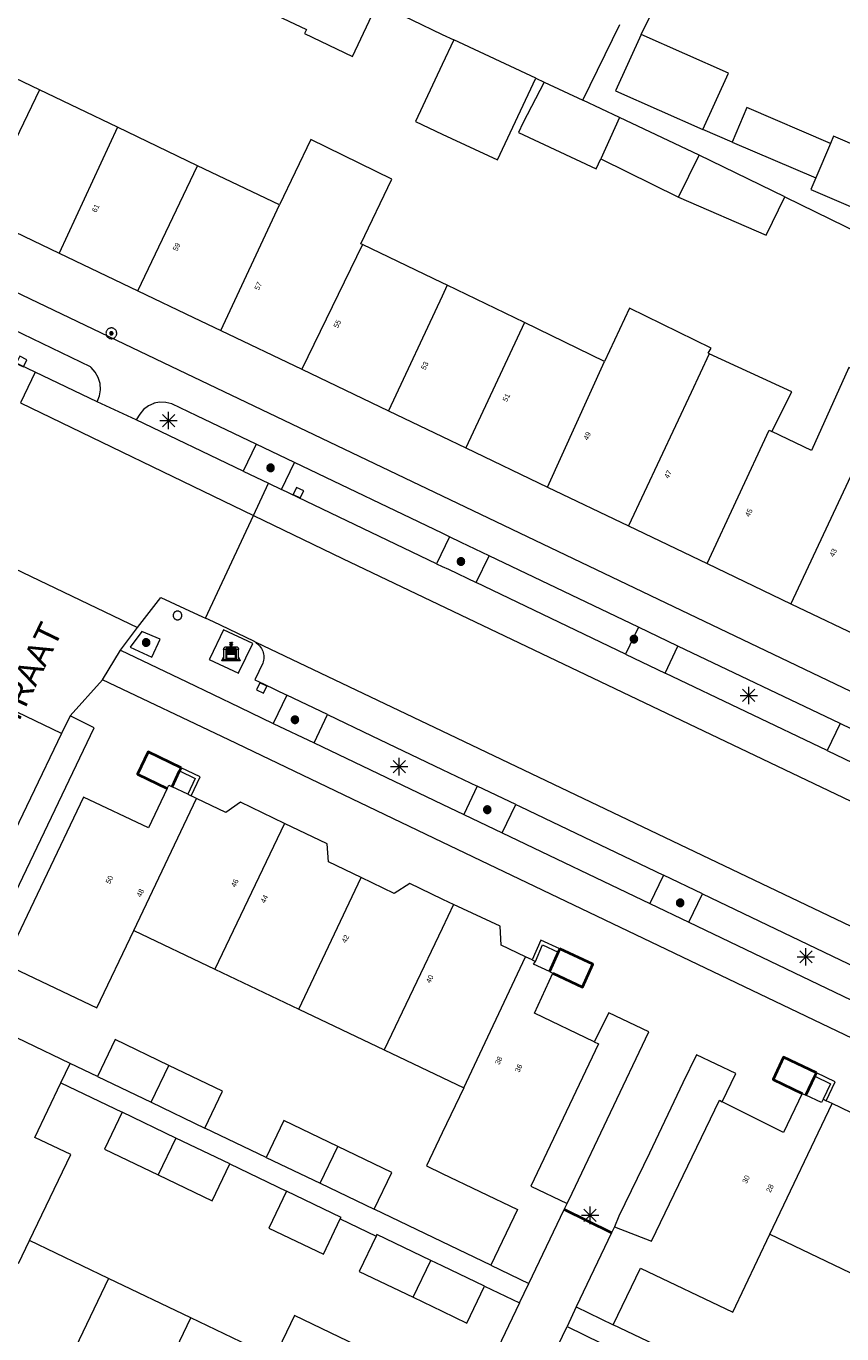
# Model space of a CAD drawing. Header units: metres. Extents: x 135779 to 137489, y 452643 to 455118.
# Tile 253 of 256: x 136476 to 136523, y 453924 to 453999. Entities that reach past the tile are written whole.
import ezdxf
from ezdxf.enums import TextEntityAlignment as Align

# ---------------------------------------------------------------- set-up
doc = ezdxf.new("R2010")
doc.units = ezdxf.units.M
doc.linetypes.add('DGN_Style_4', pattern=[89.853097, 44.898487, -22.449243, 0.056123, -22.449243])
for name, color, linetype, lineweight in [('KTop_BAK_Afval apart plaats', 96, 'Continuous', 13), ('KTop_GBI_Toegangstrap', 40, 'Continuous', 40), ('KTop_NAR_Huisnummer (t)', 7, 'Continuous', 13), ('KTop_NAR_Huisnummer tijdelijk (t)', 7, 'Continuous', 13), ('KTop_ORL_Weg_Straatnaam (t)', 7, 'Continuous', 13), ('KTop_PAL_Afsluitpaal', 222, 'Continuous', 13), ('KTop_PAL_Lichtmast', 40, 'Continuous', 13), ('KTop_PND_Grondvlaksituatie van BAG-pand [tachy]', 1, 'Continuous', 13), ('KTop_PND_Pandscheiding', 40, 'Continuous', 13), ('KTop_PUT_Inspectie- of rioolput', 15, 'Continuous', 13), ('KTop_PUT_Kolk', 15, 'Continuous', 13), ('KTop_SHD_Hek (l)', 15, 'DGN_Style_4', 40), ('KTop_SHD_Muur', 15, 'Continuous', 13), ('KTop_VGO_Boom', 92, 'Continuous', 13), ('KTop_WGD_Fietspad', 40, 'Continuous', 13), ('KTop_WGD_Parkeervlak', 251, 'Continuous', 13), ('KTop_WGD_Rijbaan_Lokale weg', 251, 'Continuous', 13), ('KTop_WGD_Rijbaan_Lokale weg_verkeersdrempel', 40, 'Continuous', 13), ('KTop_WGD_Voetpad', 251, 'Continuous', 13), ('KTop_WGD_Voetpad_achterpad', 251, 'Continuous', 13)]:
    doc.layers.add(name, color=color, linetype=linetype, lineweight=lineweight)
doc.styles.add('Style-ROVU', font='ROVU.shx')
doc.styles.add('Style-ROVUCURSIEF', font='ROVUCURSIEF.shx')

# ---------------------------------------------------------------- blocks, each defined once
blk = doc.blocks.new('BAK_Afval_apart_plaats')
at = {"layer": 'KTop_BAK_Afval apart plaats'}
for p, q in [((-0.43, 0.141), (-0.425, 0.168)), ((-0.43, 0.118), (-0.43, 0.141)), ((-0.29, 0.118), (-0.43, 0.118)), ((-0.43, 0.118), (-0.43, -0.457)), ((-0.29, 0.118), (-0.43, 0.118)), ((-0.425, 0.168), (-0.416, 0.193)), ((-0.416, 0.193), (-0.403, 0.215)), ((-0.403, 0.215), (-0.384, 0.24)), ((-0.384, 0.24), (-0.364, 0.258)), ((-0.364, 0.258), (-0.342, 0.272)), ((-0.342, 0.272), (0, 0.272)), ((-0.282, 0.167), (-0.29, 0.146)), ((-0.282, 0.167), (-0.29, 0.146)), ((-0.29, 0.146), (-0.29, 0.118)), ((-0.29, 0.146), (-0.29, 0.118)), ((-0.29, -0.429), (-0.29, 0.118)), ((-0.29, 0.118), (-0.29, -0.429)), ((-0.273, 0.186), (-0.282, 0.167)), ((-0.273, 0.186), (-0.282, 0.167)), ((-0.248, 0.217), (-0.273, 0.186)), ((-0.248, 0.217), (-0.273, 0.186)), ((0.248, 0.217), (-0.248, 0.217)), ((0.248, 0.217), (-0.248, 0.217)), ((-0.242, 0.081), (-0.242, 0.153)), ((-0.242, 0.153), (0.242, 0.153)), ((0.242, 0.081), (-0.242, 0.081)), ((-0.242, 0.034), (-0.242, 0.081)), ((-0.242, 0.081), (0.242, 0.081)), ((-0.242, -0.059), (-0.242, 0.034)), ((-0.242, 0.034), (0.242, 0.034)), ((0.242, 0.034), (-0.242, 0.034)), ((-0.073, 0.513), (-0.072, 0.515)), ((-0.073, 0.513), (-0.073, 0.49)), ((-0.072, 0.511), (-0.073, 0.513)), ((-0.072, 0.511), (-0.073, 0.513)), ((-0.073, 0.49), (-0.072, 0.488)), ((-0.073, 0.399), (-0.073, 0.376)), ((-0.072, 0.397), (-0.073, 0.399)), ((-0.073, 0.376), (-0.072, 0.374)), ((-0.072, 0.515), (-0.071, 0.516)), ((-0.07, 0.51), (-0.072, 0.511)), ((-0.07, 0.51), (-0.072, 0.511)), ((-0.072, 0.488), (-0.07, 0.486)), ((-0.07, 0.396), (-0.072, 0.397)), ((-0.072, 0.374), (-0.07, 0.373)), ((-0.071, 0.516), (-0.07, 0.517)), ((-0.07, 0.517), (-0.067, 0.519)), ((-0.069, 0.509), (-0.07, 0.51)), ((-0.069, 0.509), (-0.07, 0.51)), ((-0.07, 0.486), (-0.069, 0.485)), ((-0.069, 0.395), (-0.07, 0.396)), ((-0.07, 0.373), (-0.069, 0.371)), ((-0.066, 0.507), (-0.069, 0.509)), ((-0.066, 0.507), (-0.069, 0.509)), ((-0.069, 0.485), (-0.066, 0.484)), ((-0.066, 0.394), (-0.069, 0.395)), ((-0.069, 0.371), (-0.066, 0.37)), ((-0.067, 0.519), (-0.065, 0.52)), ((-0.063, 0.506), (-0.066, 0.507)), ((-0.063, 0.506), (-0.066, 0.507)), ((-0.066, 0.484), (-0.063, 0.483)), ((-0.063, 0.392), (-0.066, 0.394)), ((-0.066, 0.37), (-0.063, 0.369)), ((-0.065, 0.52), (-0.061, 0.521)), ((-0.059, 0.505), (-0.063, 0.506)), ((-0.059, 0.505), (-0.063, 0.506)), ((-0.063, 0.483), (-0.059, 0.482)), ((-0.059, 0.391), (-0.063, 0.392)), ((-0.063, 0.369), (-0.059, 0.368)), ((-0.061, 0.521), (-0.055, 0.523)), ((-0.054, 0.504), (-0.059, 0.505)), ((-0.054, 0.504), (-0.059, 0.505)), ((-0.059, 0.482), (-0.054, 0.481)), ((-0.054, 0.39), (-0.059, 0.391)), ((-0.059, 0.368), (-0.054, 0.367)), ((-0.055, 0.523), (-0.049, 0.524)), ((-0.048, 0.503), (-0.054, 0.504)), ((-0.048, 0.503), (-0.054, 0.504)), ((-0.054, 0.481), (-0.048, 0.48)), ((-0.048, 0.389), (-0.054, 0.39)), ((-0.054, 0.367), (-0.048, 0.366)), ((-0.049, 0.524), (-0.043, 0.525)), ((-0.043, 0.502), (-0.048, 0.503)), ((-0.043, 0.502), (-0.048, 0.503)), ((-0.048, 0.48), (-0.043, 0.479)), ((-0.043, 0.388), (-0.048, 0.389)), ((-0.048, 0.366), (-0.043, 0.365)), ((-0.043, 0.525), (-0.035, 0.526)), ((-0.036, 0.501), (-0.043, 0.502)), ((-0.036, 0.501), (-0.043, 0.502)), ((-0.043, 0.479), (-0.036, 0.478)), ((-0.036, 0.388), (-0.043, 0.388)), ((-0.043, 0.365), (-0.036, 0.364)), ((-0.03, 0.501), (-0.036, 0.501)), ((-0.03, 0.501), (-0.036, 0.501)), ((-0.036, 0.478), (-0.03, 0.478)), ((-0.03, 0.387), (-0.036, 0.388)), ((-0.036, 0.364), (-0.03, 0.364)), ((-0.035, 0.526), (-0.029, 0.527)), ((-0.021, 0.5), (-0.03, 0.501)), ((-0.021, 0.5), (-0.03, 0.501)), ((-0.03, 0.478), (-0.028, 0.478)), ((-0.021, 0.387), (-0.03, 0.387)), ((-0.03, 0.364), (-0.028, 0.364)), ((-0.029, 0.527), (-0.023, 0.527)), ((-0.028, 0.478), (-0.021, 0.477)), ((-0.028, 0.468), (-0.028, 0.478)), ((-0.028, 0.478), (-0.021, 0.477)), ((-0.028, 0.4), (-0.028, 0.468)), ((-0.028, 0.468), (-0.021, 0.468)), ((-0.021, 0.468), (-0.028, 0.468)), ((-0.021, 0.4), (-0.028, 0.4)), ((-0.028, 0.364), (-0.021, 0.363)), ((-0.028, 0.355), (-0.028, 0.364)), ((-0.028, 0.364), (-0.021, 0.363)), ((-0.028, 0.272), (-0.028, 0.355)), ((-0.028, 0.355), (-0.021, 0.354)), ((-0.021, 0.354), (-0.028, 0.355)), ((0.028, 0.272), (-0.028, 0.272)), ((-0.023, 0.527), (-0.013, 0.528)), ((-0.014, 0.5), (-0.021, 0.5)), ((-0.014, 0.5), (-0.021, 0.5)), ((-0.021, 0.477), (-0.014, 0.477)), ((-0.021, 0.477), (-0.014, 0.477)), ((-0.021, 0.468), (-0.014, 0.468)), ((-0.014, 0.468), (-0.021, 0.468)), ((-0.014, 0.399), (-0.021, 0.4)), ((-0.014, 0.386), (-0.021, 0.387)), ((-0.021, 0.363), (-0.014, 0.363)), ((-0.021, 0.363), (-0.014, 0.363)), ((-0.021, 0.354), (-0.014, 0.354)), ((-0.014, 0.354), (-0.021, 0.354)), ((0, 0.5), (-0.014, 0.5)), ((0, 0.5), (-0.014, 0.5)), ((-0.014, 0.477), (0, 0.477)), ((-0.014, 0.477), (0, 0.477)), ((-0.014, 0.468), (0, 0.468)), ((0, 0.468), (-0.014, 0.468)), ((0, 0.399), (-0.014, 0.399)), ((0, 0.386), (-0.014, 0.386)), ((-0.014, 0.363), (0, 0.363)), ((-0.014, 0.363), (0, 0.363)), ((-0.014, 0.354), (0, 0.354)), ((0, 0.354), (-0.014, 0.354)), ((-0.013, 0.528), (-0.005, 0.528)), ((-0.005, 0.528), (0, 0.528)), ((0, 0.528), (0.005, 0.528)), ((0, 0.5), (0, 0.477)), ((0, 0.477), (0, 0.5)), ((0, 0.477), (0, 0.5)), ((0, 0.5), (0.014, 0.5)), ((0.014, 0.5), (0, 0.5)), ((0.014, 0.477), (0, 0.477)), ((0, 0.477), (0.014, 0.477)), ((0.014, 0.468), (0, 0.468)), ((0, 0.468), (0, 0.399)), ((0, 0.468), (0, 0.399)), ((0.014, 0.468), (0, 0.468)), ((0, 0.399), (0.014, 0.399)), ((0, 0.363), (0, 0.386)), ((0, 0.363), (0, 0.386)), ((0, 0.386), (0.014, 0.386)), ((0.014, 0.363), (0, 0.363)), ((0, 0.363), (0.014, 0.363)), ((0, 0.354), (0.014, 0.354)), ((0, 0.272), (0, 0.354)), ((0, 0.354), (0, 0.272)), ((0.014, 0.354), (0, 0.354)), ((0, 0.272), (0.342, 0.272)), ((0.028, 0.272), (0, 0.272)), ((0, 0.272), (0.028, 0.272)), ((0.005, 0.528), (0.013, 0.528)), ((0.013, 0.528), (0.023, 0.527)), ((0.014, 0.5), (0.021, 0.5)), ((0.021, 0.5), (0.014, 0.5)), ((0.021, 0.477), (0.014, 0.477)), ((0.014, 0.477), (0.021, 0.477)), ((0.021, 0.468), (0.014, 0.468)), ((0.021, 0.468), (0.014, 0.468)), ((0.014, 0.399), (0.021, 0.4)), ((0.014, 0.386), (0.021, 0.387)), ((0.021, 0.363), (0.014, 0.363)), ((0.014, 0.363), (0.021, 0.363)), ((0.014, 0.354), (0.021, 0.354)), ((0.021, 0.354), (0.014, 0.354)), ((0.021, 0.5), (0.03, 0.501)), ((0.03, 0.501), (0.021, 0.5)), ((0.028, 0.478), (0.021, 0.477)), ((0.021, 0.477), (0.028, 0.478)), ((0.021, 0.468), (0.028, 0.468)), ((0.028, 0.468), (0.021, 0.468)), ((0.028, 0.468), (0.021, 0.468)), ((0.021, 0.4), (0.028, 0.4)), ((0.021, 0.387), (0.03, 0.387)), ((0.028, 0.364), (0.021, 0.363)), ((0.021, 0.363), (0.028, 0.364)), ((0.021, 0.354), (0.028, 0.355)), ((0.028, 0.355), (0.021, 0.354)), ((0.023, 0.527), (0.029, 0.527)), ((0.03, 0.478), (0.028, 0.478)), ((0.028, 0.478), (0.028, 0.468)), ((0.028, 0.4), (0.028, 0.468)), ((0.03, 0.364), (0.028, 0.364)), ((0.028, 0.364), (0.028, 0.355)), ((0.028, 0.355), (0.028, 0.272)), ((0.029, 0.527), (0.035, 0.526)), ((0.03, 0.501), (0.036, 0.501)), ((0.036, 0.501), (0.03, 0.501)), ((0.036, 0.478), (0.03, 0.478)), ((0.03, 0.387), (0.036, 0.388)), ((0.036, 0.364), (0.03, 0.364)), ((0.035, 0.526), (0.043, 0.525)), ((0.036, 0.501), (0.043, 0.502)), ((0.043, 0.502), (0.036, 0.501)), ((0.043, 0.479), (0.036, 0.478)), ((0.036, 0.388), (0.043, 0.388)), ((0.043, 0.365), (0.036, 0.364)), ((0.043, 0.525), (0.049, 0.524)), ((0.043, 0.502), (0.048, 0.503)), ((0.048, 0.503), (0.043, 0.502)), ((0.048, 0.48), (0.043, 0.479)), ((0.043, 0.388), (0.048, 0.389)), ((0.048, 0.366), (0.043, 0.365)), ((0.048, 0.503), (0.054, 0.504)), ((0.054, 0.504), (0.048, 0.503)), ((0.054, 0.481), (0.048, 0.48)), ((0.048, 0.389), (0.054, 0.39)), ((0.054, 0.367), (0.048, 0.366)), ((0.049, 0.524), (0.055, 0.523)), ((0.054, 0.504), (0.059, 0.505)), ((0.059, 0.505), (0.054, 0.504)), ((0.059, 0.482), (0.054, 0.481)), ((0.054, 0.39), (0.059, 0.391)), ((0.059, 0.368), (0.054, 0.367)), ((0.055, 0.523), (0.061, 0.521)), ((0.059, 0.505), (0.063, 0.506)), ((0.063, 0.506), (0.059, 0.505)), ((0.063, 0.483), (0.059, 0.482)), ((0.059, 0.391), (0.063, 0.392)), ((0.063, 0.369), (0.059, 0.368)), ((0.061, 0.521), (0.065, 0.52)), ((0.063, 0.506), (0.066, 0.507)), ((0.066, 0.507), (0.063, 0.506)), ((0.066, 0.484), (0.063, 0.483)), ((0.063, 0.392), (0.066, 0.394)), ((0.066, 0.37), (0.063, 0.369)), ((0.065, 0.52), (0.067, 0.519)), ((0.066, 0.507), (0.069, 0.509)), ((0.069, 0.509), (0.066, 0.507)), ((0.069, 0.485), (0.066, 0.484)), ((0.066, 0.394), (0.069, 0.395)), ((0.069, 0.371), (0.066, 0.37)), ((0.067, 0.519), (0.07, 0.517)), ((0.069, 0.509), (0.07, 0.51)), ((0.07, 0.51), (0.069, 0.509)), ((0.07, 0.486), (0.069, 0.485)), ((0.069, 0.395), (0.07, 0.396)), ((0.07, 0.373), (0.069, 0.371)), ((0.07, 0.517), (0.071, 0.516)), ((0.07, 0.51), (0.072, 0.511)), ((0.072, 0.511), (0.07, 0.51)), ((0.072, 0.488), (0.07, 0.486)), ((0.07, 0.396), (0.072, 0.397)), ((0.072, 0.374), (0.07, 0.373)), ((0.071, 0.516), (0.072, 0.515)), ((0.072, 0.515), (0.073, 0.513)), ((0.072, 0.511), (0.073, 0.513)), ((0.073, 0.513), (0.072, 0.511)), ((0.073, 0.49), (0.072, 0.488)), ((0.072, 0.397), (0.073, 0.399)), ((0.073, 0.376), (0.072, 0.374)), ((0.073, 0.513), (0.073, 0.49)), ((0.073, 0.399), (0.073, 0.376)), ((0.242, 0.153), (0.242, 0.081)), ((0.242, 0.081), (0.242, 0.034)), ((0.242, 0.034), (0.242, -0.059)), ((0.273, 0.186), (0.248, 0.217)), ((0.273, 0.186), (0.248, 0.217)), ((0.282, 0.167), (0.273, 0.186)), ((0.282, 0.167), (0.273, 0.186)), ((0.29, 0.146), (0.282, 0.167)), ((0.29, 0.146), (0.282, 0.167)), ((0.29, 0.118), (0.29, 0.146)), ((0.29, 0.118), (0.29, 0.146)), ((0.43, 0.118), (0.29, 0.118)), ((0.29, 0.118), (0.29, -0.429)), ((0.43, 0.118), (0.29, 0.118)), ((0.29, -0.429), (0.29, 0.118)), ((0.342, 0.272), (0.364, 0.258)), ((0.364, 0.258), (0.384, 0.24)), ((0.384, 0.24), (0.403, 0.215)), ((0.403, 0.215), (0.416, 0.193)), ((0.416, 0.193), (0.425, 0.168)), ((0.425, 0.168), (0.43, 0.141)), ((0.43, 0.141), (0.43, 0.118)), ((0.43, -0.457), (0.43, 0.118)), ((-0.528, -0.528), (-0.43, -0.332)), ((0.528, -0.528), (-0.528, -0.528)), ((-0.43, -0.332), (-0.43, -0.457)), ((-0.43, -0.457), (0.43, -0.457)), ((-0.43, -0.457), (0.43, -0.457)), ((0.29, -0.429), (-0.29, -0.429)), ((-0.29, -0.429), (0.29, -0.429)), ((0.242, -0.059), (-0.242, -0.059)), ((-0.242, -0.059), (-0.242, -0.092)), ((0.242, -0.059), (-0.242, -0.059)), ((-0.242, -0.092), (0.242, -0.092)), ((-0.242, -0.11), (-0.242, -0.092)), ((-0.242, -0.092), (0.242, -0.092)), ((0.242, -0.11), (-0.242, -0.11)), ((0.242, -0.11), (-0.242, -0.11)), ((-0.242, -0.147), (0.242, -0.147)), ((-0.242, -0.41), (-0.242, -0.147)), ((0.242, -0.41), (-0.242, -0.41)), ((0.242, -0.11), (0.242, -0.059)), ((0.242, -0.092), (0.242, -0.11)), ((0.242, -0.092), (0.242, -0.11)), ((0.242, -0.147), (0.242, -0.41)), ((0.43, -0.457), (0.43, -0.332)), ((0.43, -0.332), (0.528, -0.528))]:
    blk.add_line(p, q, dxfattribs=at)
at = {"layer": 'KTop_BAK_Afval apart plaats', "flags": 128}
blk.add_lwpolyline([(0.029, 0.413), (0.035, 0.412), (0.043, 0.411), (0.049, 0.41), (0.055, 0.409), (0.061, 0.407), (0.065, 0.406), (0.067, 0.405), (0.07, 0.403), (0.071, 0.402), (0.072, 0.401), (0.073, 0.399), (0.072, 0.397), (0.07, 0.396), (0.069, 0.395), (0.066, 0.394), (0.063, 0.392), (0.059, 0.391), (0.054, 0.39), (0.048, 0.389), (0.043, 0.388), (0.036, 0.388), (0.03, 0.387), (0.021, 0.387), (0.014, 0.386), (0, 0.386), (-0.014, 0.386), (-0.021, 0.387), (-0.03, 0.387), (-0.036, 0.388), (-0.043, 0.388), (-0.048, 0.389), (-0.054, 0.39), (-0.059, 0.391), (-0.063, 0.392), (-0.066, 0.394), (-0.069, 0.395), (-0.07, 0.396), (-0.072, 0.397), (-0.073, 0.399), (-0.072, 0.401), (-0.071, 0.402), (-0.07, 0.403), (-0.067, 0.405), (-0.065, 0.406), (-0.061, 0.407), (-0.055, 0.409), (-0.049, 0.41), (-0.043, 0.411), (-0.035, 0.412), (-0.029, 0.413), (-0.028, 0.413), (-0.028, 0.4), (-0.021, 0.4), (-0.014, 0.399), (0, 0.399), (0.014, 0.399), (0.021, 0.4), (0.028, 0.4), (0.028, 0.413), (0.029, 0.413), (0.028, 0.413)], dxfattribs=at)
at = {"layer": 'KTop_BAK_Afval apart plaats'}
for p in [(0, 0), (-0.43, -0.457)]:
    blk.add_point(p, dxfattribs=at)
blk = doc.blocks.new('PAL_Lichtmast')
at = {"layer": 'KTop_PAL_Lichtmast'}
for p, q in [((-0.354, -0.354), (0.354, 0.354)), ((0.354, -0.354), (-0.354, 0.354)), ((0, -0.5), (0, 0.5)), ((-0.5, 0), (0.5, 0))]:
    blk.add_line(p, q, dxfattribs=at)
blk = doc.blocks.new('PAL_Afsluitpaal')
at = {"layer": 'KTop_PAL_Afsluitpaal', "flags": 128}
blk.add_lwpolyline([(0.25, 0), (0.249, 0.026), (0.245, 0.052), (0.238, 0.077), (0.228, 0.102), (0.217, 0.125), (0.202, 0.147), (0.186, 0.167), (0.167, 0.186), (0.147, 0.202), (0.125, 0.217), (0.102, 0.228), (0.077, 0.238), (0.052, 0.245), (0.026, 0.249), (0, 0.25), (-0.026, 0.249), (-0.052, 0.245), (-0.077, 0.238), (-0.102, 0.228), (-0.125, 0.217), (-0.147, 0.202), (-0.167, 0.186), (-0.186, 0.167), (-0.202, 0.147), (-0.217, 0.125), (-0.228, 0.102), (-0.238, 0.077), (-0.245, 0.052), (-0.249, 0.026), (-0.25, 0), (-0.249, -0.026), (-0.245, -0.052), (-0.238, -0.077), (-0.228, -0.102), (-0.217, -0.125), (-0.202, -0.147), (-0.186, -0.167), (-0.167, -0.186), (-0.147, -0.202), (-0.125, -0.217), (-0.102, -0.228), (-0.077, -0.238), (-0.052, -0.245), (-0.026, -0.249), (0, -0.25), (0.026, -0.249), (0.052, -0.245), (0.077, -0.238), (0.102, -0.228), (0.125, -0.217), (0.147, -0.202), (0.167, -0.186), (0.186, -0.167), (0.202, -0.147), (0.217, -0.125), (0.228, -0.102), (0.238, -0.077), (0.245, -0.052), (0.249, -0.026), (0.25, 0)], dxfattribs=at)
blk = doc.blocks.new('PUT_Inspectie-_of_rioolput')
at = {"layer": 'KTop_PUT_Inspectie- of rioolput', "flags": 128}
for points in [[(0.31, 0), (0.308, 0.032), (0.303, 0.064), (0.294, 0.095), (0.283, 0.126), (0.268, 0.155), (0.25, 0.182), (0.23, 0.207), (0.207, 0.23), (0.182, 0.25), (0.154, 0.268), (0.126, 0.283), (0.095, 0.294), (0.064, 0.303), (0.032, 0.308), (0, 0.309), (-0.032, 0.308), (-0.064, 0.303), (-0.096, 0.294), (-0.126, 0.283), (-0.155, 0.268), (-0.182, 0.25), (-0.207, 0.23), (-0.23, 0.207), (-0.25, 0.182), (-0.268, 0.154), (-0.283, 0.126), (-0.294, 0.095), (-0.303, 0.064), (-0.308, 0.032), (-0.309, 0), (-0.308, -0.032), (-0.303, -0.064), (-0.294, -0.096), (-0.283, -0.126), (-0.268, -0.155), (-0.25, -0.182), (-0.23, -0.207), (-0.207, -0.23), (-0.182, -0.25), (-0.155, -0.268), (-0.126, -0.283), (-0.096, -0.294), (-0.064, -0.303), (-0.032, -0.308), (0, -0.309), (0.032, -0.308), (0.064, -0.303), (0.095, -0.294), (0.126, -0.283), (0.155, -0.268), (0.182, -0.25), (0.207, -0.23), (0.23, -0.207), (0.25, -0.182), (0.268, -0.155), (0.283, -0.126), (0.294, -0.096), (0.303, -0.064), (0.308, -0.032), (0.31, 0)], [(0.095, 0), (0.094, 0.009), (0.092, 0.019), (0.09, 0.029), (0.086, 0.038), (0.082, 0.047), (0.076, 0.055), (0.07, 0.063), (0.063, 0.07), (0.055, 0.076), (0.047, 0.082), (0.038, 0.086), (0.029, 0.09), (0.019, 0.092), (0.009, 0.094), (0, 0.094), (-0.01, 0.094), (-0.02, 0.092), (-0.029, 0.09), (-0.039, 0.086), (-0.048, 0.082), (-0.056, 0.076), (-0.064, 0.07), (-0.071, 0.063), (-0.077, 0.055), (-0.082, 0.047), (-0.087, 0.038), (-0.09, 0.029), (-0.093, 0.019), (-0.094, 0.009), (-0.095, 0), (-0.094, -0.01), (-0.093, -0.02), (-0.09, -0.029), (-0.087, -0.039), (-0.082, -0.048), (-0.077, -0.056), (-0.071, -0.064), (-0.064, -0.071), (-0.056, -0.077), (-0.047, -0.082), (-0.039, -0.087), (-0.029, -0.09), (-0.02, -0.093), (-0.01, -0.094), (0, -0.095), (0.009, -0.094), (0.019, -0.093), (0.029, -0.09), (0.038, -0.087), (0.047, -0.082), (0.055, -0.077), (0.063, -0.071), (0.07, -0.064), (0.076, -0.056), (0.082, -0.047), (0.086, -0.039), (0.09, -0.029), (0.092, -0.02), (0.094, -0.01), (0.095, 0)], [(0.035, 0), (0.034, 0.003), (0.034, 0.007), (0.033, 0.01), (0.031, 0.014), (0.03, 0.017), (0.028, 0.02), (0.026, 0.023), (0.023, 0.026), (0.02, 0.028), (0.017, 0.03), (0.014, 0.031), (0.01, 0.033), (0.007, 0.034), (0.003, 0.034), (0, 0.034), (-0.004, 0.034), (-0.007, 0.034), (-0.011, 0.033), (-0.014, 0.031), (-0.018, 0.03), (-0.021, 0.028), (-0.023, 0.026), (-0.026, 0.023), (-0.028, 0.02), (-0.03, 0.017), (-0.032, 0.014), (-0.033, 0.01), (-0.034, 0.007), (-0.035, 0.003), (-0.035, 0), (-0.035, -0.004), (-0.034, -0.007), (-0.033, -0.011), (-0.032, -0.014), (-0.03, -0.018), (-0.028, -0.021), (-0.026, -0.023), (-0.023, -0.026), (-0.021, -0.028), (-0.017, -0.03), (-0.014, -0.032), (-0.011, -0.033), (-0.007, -0.034), (-0.004, -0.035), (0, -0.035), (0.003, -0.035), (0.007, -0.034), (0.01, -0.033), (0.014, -0.032), (0.017, -0.03), (0.02, -0.028), (0.023, -0.026), (0.026, -0.023), (0.028, -0.021), (0.03, -0.017), (0.031, -0.014), (0.033, -0.011), (0.034, -0.007), (0.034, -0.004), (0.035, 0)], [(0.01, 0.02), (0.007, 0.02), (0.005, 0.021), (0.003, 0.022), (0.001, 0.022), (-0.001, 0.022), (-0.004, 0.022), (-0.006, 0.021), (-0.008, 0.02), (-0.01, 0.019), (-0.012, 0.018), (-0.014, 0.017), (-0.016, 0.015), (-0.017, 0.013), (-0.019, 0.012), (-0.02, 0.009), (-0.021, 0.007), (-0.022, 0.005), (-0.022, 0.003), (-0.022, 0.001), (-0.022, -0.001), (-0.022, -0.004), (-0.022, -0.006), (-0.021, -0.008), (-0.02, -0.01), (-0.019, -0.012), (-0.017, -0.014), (-0.016, -0.016), (-0.014, -0.017), (-0.012, -0.019), (-0.01, -0.02), (-0.008, -0.021), (-0.006, -0.022), (-0.003, -0.022), (-0.001, -0.022), (0.001, -0.022), (0.003, -0.022), (0.005, -0.022), (0.008, -0.021), (0.01, -0.02), (0.012, -0.019), (0.014, -0.017), (0.015, -0.016), (0.017, -0.014), (0.018, -0.012), (0.02, -0.01), (0.02, -0.008), (0.021, -0.006), (0.022, -0.003), (0.022, -0.001), (0.022, 0.001), (0.022, 0.003), (0.021, 0.005), (0.02, 0.008), (0.019, 0.01), (0.018, 0.012), (0.017, 0.014), (0.015, 0.015), (0.013, 0.017), (0.012, 0.018), (0.01, 0.02)]]:
    blk.add_lwpolyline(points, dxfattribs=at)
blk = doc.blocks.new('PUT_Kolk')
at = {"layer": 'KTop_PUT_Kolk', "flags": 128}
blk.add_lwpolyline([(0.225, -0.225), (0.225, 0.225), (-0.225, 0.225), (-0.225, -0.225), (0.225, -0.225)], dxfattribs=at)
blk = doc.blocks.new('VGO_Boom')
at = {"layer": 'KTop_VGO_Boom', "flags": 128}
for points in [[(0.215, 0), (0.214, 0.022), (0.21, 0.045), (0.204, 0.066), (0.196, 0.087), (0.186, 0.108), (0.174, 0.126), (0.16, 0.144), (0.144, 0.16), (0.126, 0.174), (0.107, 0.186), (0.087, 0.196), (0.066, 0.204), (0.045, 0.21), (0.022, 0.214), (-0.001, 0.215), (-0.023, 0.214), (-0.045, 0.21), (-0.067, 0.204), (-0.088, 0.196), (-0.108, 0.186), (-0.127, 0.174), (-0.144, 0.16), (-0.16, 0.144), (-0.174, 0.126), (-0.187, 0.107), (-0.197, 0.087), (-0.205, 0.066), (-0.211, 0.045), (-0.214, 0.022), (-0.215, -0.001), (-0.214, -0.023), (-0.211, -0.045), (-0.205, -0.067), (-0.197, -0.088), (-0.187, -0.108), (-0.174, -0.127), (-0.16, -0.144), (-0.144, -0.16), (-0.127, -0.174), (-0.108, -0.187), (-0.088, -0.197), (-0.067, -0.205), (-0.045, -0.211), (-0.023, -0.214), (0, -0.215), (0.022, -0.214), (0.045, -0.211), (0.066, -0.205), (0.087, -0.197), (0.108, -0.187), (0.126, -0.174), (0.144, -0.16), (0.16, -0.144), (0.174, -0.127), (0.186, -0.108), (0.196, -0.088), (0.204, -0.067), (0.21, -0.045), (0.214, -0.023), (0.215, -0.001)], [(0.155, 0), (0.154, 0.016), (0.152, 0.032), (0.147, 0.048), (0.142, 0.063), (0.134, 0.078), (0.125, 0.091), (0.115, 0.104), (0.104, 0.115), (0.091, 0.125), (0.077, 0.134), (0.063, 0.142), (0.048, 0.147), (0.032, 0.152), (0.016, 0.154), (-0.001, 0.155), (-0.017, 0.154), (-0.033, 0.152), (-0.048, 0.147), (-0.064, 0.142), (-0.078, 0.134), (-0.092, 0.125), (-0.104, 0.115), (-0.116, 0.104), (-0.126, 0.091), (-0.135, 0.077), (-0.142, 0.063), (-0.148, 0.048), (-0.152, 0.032), (-0.155, 0.016), (-0.155, -0.001), (-0.155, -0.017), (-0.152, -0.033), (-0.148, -0.048), (-0.142, -0.064), (-0.135, -0.078), (-0.126, -0.092), (-0.116, -0.104), (-0.104, -0.116), (-0.092, -0.126), (-0.078, -0.135), (-0.064, -0.142), (-0.048, -0.148), (-0.033, -0.152), (-0.017, -0.155), (0, -0.155), (0.016, -0.155), (0.032, -0.152), (0.048, -0.148), (0.063, -0.142), (0.078, -0.135), (0.091, -0.126), (0.104, -0.116), (0.115, -0.104), (0.125, -0.092), (0.134, -0.078), (0.142, -0.064), (0.147, -0.048), (0.152, -0.033), (0.154, -0.017), (0.155, -0.001)], [(0.095, 0), (0.094, 0.01), (0.093, 0.02), (0.09, 0.029), (0.087, 0.039), (0.082, 0.048), (0.077, 0.056), (0.071, 0.064), (0.064, 0.071), (0.056, 0.077), (0.047, 0.082), (0.039, 0.087), (0.029, 0.09), (0.02, 0.093), (0.01, 0.094), (-0.001, 0.095), (-0.01, 0.094), (-0.02, 0.093), (-0.03, 0.09), (-0.039, 0.087), (-0.048, 0.082), (-0.056, 0.077), (-0.064, 0.071), (-0.071, 0.064), (-0.077, 0.056), (-0.083, 0.047), (-0.087, 0.039), (-0.091, 0.029), (-0.093, 0.02), (-0.095, 0.01), (-0.095, -0.001), (-0.095, -0.01), (-0.093, -0.02), (-0.091, -0.03), (-0.087, -0.039), (-0.083, -0.048), (-0.077, -0.056), (-0.071, -0.064), (-0.064, -0.071), (-0.056, -0.077), (-0.048, -0.083), (-0.039, -0.087), (-0.03, -0.091), (-0.02, -0.093), (-0.01, -0.095), (0, -0.095), (0.01, -0.095), (0.02, -0.093), (0.029, -0.091), (0.039, -0.087), (0.048, -0.083), (0.056, -0.077), (0.064, -0.071), (0.071, -0.064), (0.077, -0.056), (0.082, -0.048), (0.087, -0.039), (0.09, -0.03), (0.093, -0.02), (0.094, -0.01), (0.095, -0.001)], [(0.035, 0), (0.035, 0.004), (0.034, 0.007), (0.033, 0.011), (0.032, 0.014), (0.03, 0.018), (0.028, 0.021), (0.026, 0.023), (0.023, 0.026), (0.021, 0.028), (0.017, 0.03), (0.014, 0.032), (0.011, 0.033), (0.007, 0.034), (0.004, 0.035), (-0.001, 0.035), (-0.004, 0.035), (-0.008, 0.034), (-0.011, 0.033), (-0.015, 0.032), (-0.018, 0.03), (-0.021, 0.028), (-0.024, 0.026), (-0.027, 0.023), (-0.029, 0.021), (-0.031, 0.017), (-0.032, 0.014), (-0.034, 0.011), (-0.035, 0.007), (-0.035, 0.004), (-0.035, -0.001), (-0.035, -0.004), (-0.035, -0.008), (-0.034, -0.011), (-0.032, -0.015), (-0.031, -0.018), (-0.029, -0.021), (-0.027, -0.024), (-0.024, -0.027), (-0.021, -0.029), (-0.018, -0.031), (-0.015, -0.032), (-0.011, -0.034), (-0.008, -0.035), (-0.004, -0.035), (0, -0.035), (0.004, -0.035), (0.007, -0.035), (0.011, -0.034), (0.014, -0.032), (0.018, -0.031), (0.021, -0.029), (0.023, -0.027), (0.026, -0.024), (0.028, -0.021), (0.03, -0.018), (0.032, -0.015), (0.033, -0.011), (0.034, -0.008), (0.035, -0.004), (0.035, 0)]]:
    blk.add_lwpolyline(points, dxfattribs=at)

msp = doc.modelspace()

# ---------------------------------------------------------------- linework, layer by layer
at = {"layer": 'KTop_GBI_Toegangstrap', "flags": 128}
for points in [[(136484.983, 453956.675), (136483.091, 453957.585), (136482.471, 453956.296), (136484.176, 453955.477)], [(136484.457, 453955.581), (136484.892, 453956.486)], [(136484.892, 453956.486), (136484.983, 453956.675)], [(136506.362, 453944.859), (136508.068, 453944.06), (136508.666, 453945.381), (136506.759, 453946.261)], [(136506.759, 453946.261), (136506.676, 453946.08)], [(136506.676, 453946.08), (136506.166, 453944.952)], [(136521.537, 453939.137), (136519.642, 453940.041), (136519.038, 453938.756), (136520.701, 453937.952)], [(136520.917, 453937.849), (136521.443, 453938.942)], [(136521.443, 453938.942), (136521.537, 453939.137)]]:
    msp.add_lwpolyline(points, dxfattribs=at)
at = {"layer": 'KTop_PND_Grondvlaksituatie van BAG-pand [tachy]', "flags": 128}
for points in [[(136490.589, 454000.958), (136490.163, 454000.068), (136492.188, 453999.101), (136492.081, 453998.879), (136494.831, 453997.564), (136496.282, 454000.598)], [(136496.282, 454000.598), (136498.245, 453999.66), (136500, 453998.821), (136500.661, 453998.512)], [(136508.089, 453995.037), (136510.213, 453999.39)], [(136500.661, 453998.512), (136500, 453997.098), (136498.465, 453993.815), (136500, 453993.097), (136503.179, 453991.61), (136505.376, 453996.307)], [(136511.451, 453998.826), (136509.971, 453995.591), (136514.994, 453993.354)], [(136514.994, 453993.354), (136516.474, 453996.588), (136511.451, 453998.826)], [(136476.828, 453995.632), (136472.125, 453997.881)], [(136505.867, 453996.077), (136504.641, 453993.718), (136504.392, 453993.179), (136508.853, 453991.091), (136509.119, 453991.673)], [(136505.376, 453996.307), (136505.867, 453996.077)], [(136481.31, 453993.488), (136476.828, 453995.632)], [(136510.203, 453994.047), (136508.089, 453995.037)], [(136522.334, 453992.559), (136517.524, 453994.617), (136516.676, 453992.635)], [(136514.773, 453991.878), (136510.203, 453994.047)], [(136485.927, 453991.28), (136481.31, 453993.488)], [(136525.938, 453991.507), (136522.511, 453992.973), (136522.334, 453992.559)], [(136495.405, 453986.746), (136495.316, 453986.789), (136497.095, 453990.51), (136492.433, 453992.787), (136490.632, 453989.029)], [(136516.676, 453992.635), (136521.486, 453990.577)], [(136509.119, 453991.673), (136513.589, 453989.479)], [(136519.705, 453989.483), (136514.773, 453991.878)], [(136490.632, 453989.029), (136485.927, 453991.28)], [(136521.486, 453990.577), (136521.199, 453989.907), (136524.569, 453988.465)], [(136513.589, 453989.479), (136518.638, 453987.285), (136519.705, 453989.483)], [(136473.364, 453988.449), (136477.97, 453986.246)], [(136477.97, 453986.246), (136482.486, 453984.086)], [(136500.292, 453984.407), (136500, 453984.549), (136495.405, 453986.746)], [(136482.486, 453984.086), (136485.683, 453982.557), (136487.261, 453981.802)], [(136504.724, 453982.262), (136500.292, 453984.407)], [(136515.361, 453980.472), (136515.304, 453980.498), (136515.475, 453980.797), (136510.778, 453983.085), (136509.331, 453980.031)], [(136487.261, 453981.802), (136491.919, 453979.574)], [(136509.331, 453980.031), (136504.724, 453982.262)], [(136518.962, 453976.004), (136520.11, 453978.273), (136515.361, 453980.472)], [(136491.919, 453979.574), (136496.916, 453977.184)], [(136524.883, 453976.479), (136525.806, 453978.523), (136523.382, 453979.679), (136521.238, 453974.906), (136518.962, 453976.004)], [(136496.916, 453977.184), (136500, 453975.709), (136501.355, 453975.06)], [(136501.355, 453975.06), (136506.058, 453972.808)], [(136506.058, 453972.808), (136510.725, 453970.572)], [(136510.725, 453970.572), (136515.239, 453968.41)], [(136515.239, 453968.41), (136520.058, 453966.102)], [(136520.058, 453966.102), (136524.568, 453963.942)], [(136484.176, 453955.477), (136483.098, 453953.21), (136479.371, 453954.981), (136474.801, 453945.401), (136474.934, 453945.338)], [(136484.176, 453955.477), (136484.269, 453955.671), (136484.457, 453955.581)], [(136485.361, 453955.151), (136484.457, 453955.581)], [(136485.361, 453955.151), (136485.55, 453955.061)], [(136485.864, 453954.91), (136485.55, 453955.061)], [(136490.933, 453953.472), (136488.404, 453954.688), (136487.546, 453954.103), (136485.864, 453954.91)], [(136495.343, 453950.354), (136493.449, 453951.265), (136493.388, 453952.292), (136490.933, 453953.472)], [(136500.655, 453948.81), (136500.391, 453948.932), (136500, 453949.119), (136498.137, 453950.009), (136497.234, 453949.445), (136495.343, 453950.354)], [(136504.796, 453945.808), (136503.396, 453946.482), (136503.339, 453947.564), (136500.655, 453948.81)], [(136474.934, 453945.338), (136480.121, 453942.871), (136482.251, 453947.316)], [(136482.251, 453947.316), (136486.92, 453945.095)], [(136505.183, 453945.622), (136504.796, 453945.808)], [(136505.183, 453945.622), (136505.357, 453945.542)], [(136506.166, 453944.952), (136505.259, 453945.38), (136505.357, 453945.542)], [(136486.92, 453945.095), (136491.742, 453942.801)], [(136508.742, 453940.919), (136505.302, 453942.559), (136506.362, 453944.859)], [(136506.166, 453944.952), (136506.362, 453944.859)], [(136491.742, 453942.801), (136496.657, 453940.462)], [(136478.601, 453939.671), (136473.484, 453942.124)], [(136484.269, 453939.561), (136481.176, 453941.043), (136480.161, 453938.924)], [(136496.657, 453940.462), (136500, 453938.872), (136501.241, 453938.281)], [(136508.742, 453940.919), (136508.991, 453940.801), (136505.101, 453932.621), (136507.181, 453931.631)], [(136478.065, 453938.554), (136478.601, 453939.671)], [(136486.346, 453935.961), (136487.361, 453938.08), (136484.269, 453939.561)], [(136480.161, 453938.924), (136483.254, 453937.442)], [(136476.261, 453929.501), (136478.631, 453934.431), (136476.561, 453935.421), (136478.065, 453938.554)], [(136501.241, 453938.281), (136500, 453935.684), (136499.091, 453933.781), (136500, 453933.348), (136504.325, 453931.288), (136502.801, 453928.071)], [(136483.254, 453937.442), (136486.346, 453935.961)], [(136509.905, 453930.291), (136512.046, 453929.452), (136515.947, 453937.555), (136516.113, 453937.471)], [(136520.701, 453937.952), (136519.636, 453935.701), (136516.113, 453937.471)], [(136520.701, 453937.952), (136520.917, 453937.849)], [(136521.911, 453937.618), (136521.811, 453937.422), (136520.917, 453937.849)], [(136521.911, 453937.618), (136522.095, 453937.53)], [(136522.442, 453937.364), (136522.095, 453937.53)], [(136527.412, 453935.984), (136524.938, 453937.167), (136524.071, 453936.585), (136522.442, 453937.364)], [(136481.58, 453936.869), (136480.564, 453934.75), (136483.66, 453933.265)], [(136484.676, 453935.384), (136481.58, 453936.869)], [(136493.993, 453934.903), (136490.887, 453936.391), (136489.871, 453934.272)], [(136487.772, 453933.899), (136484.676, 453935.384)], [(136489.871, 453934.272), (136492.977, 453932.784)], [(136496.083, 453931.295), (136497.099, 453933.414), (136493.993, 453934.903)], [(136483.66, 453933.265), (136486.756, 453931.78), (136487.772, 453933.899)], [(136492.977, 453932.784), (136496.083, 453931.295)], [(136491.044, 453932.33), (136490.028, 453930.211), (136493.164, 453928.707), (136494.137, 453930.736)], [(136494.137, 453930.736), (136494.18, 453930.826), (136491.044, 453932.33)], [(136504.981, 453927.031), (136507.008, 453931.27), (136507.181, 453931.631)], [(136496.201, 453929.746), (136495.228, 453927.717), (136498.326, 453926.232)], [(136499.341, 453928.351), (136496.244, 453929.836), (136496.201, 453929.746)], [(136509.905, 453930.291), (136509.732, 453929.93), (136507.699, 453925.682)], [(136509.835, 453924.659), (136511.408, 453927.912), (136516.715, 453925.379), (136518.851, 453929.856)], [(136518.851, 453929.856), (136523.444, 453927.665)], [(136480.808, 453927.319), (136476.261, 453929.501)], [(136502.439, 453926.866), (136500, 453928.035), (136499.341, 453928.351)], [(136502.801, 453928.071), (136504.981, 453927.031)], [(136485.54, 453925.049), (136480.808, 453927.319)], [(136498.326, 453926.232), (136500, 453925.429), (136501.423, 453924.747), (136502.439, 453926.866)], [(136507.699, 453925.682), (136509.835, 453924.659)], [(136490.331, 453922.751), (136485.54, 453925.049)], [(136496.637, 453922.714), (136491.501, 453925.181), (136490.331, 453922.751)]]:
    msp.add_lwpolyline(points, dxfattribs=at)
at = {"layer": 'KTop_PND_Pandscheiding', "flags": 128}
for points in [[(136505.376, 453996.307), (136500.661, 453998.512)], [(136505.867, 453996.077), (136508.089, 453995.037)], [(136476.828, 453995.632), (136473.364, 453988.449)], [(136510.203, 453994.047), (136509.119, 453991.673)], [(136481.31, 453993.488), (136477.97, 453986.246)], [(136522.334, 453992.559), (136521.486, 453990.577)], [(136513.589, 453989.479), (136514.773, 453991.878)], [(136482.486, 453984.086), (136485.927, 453991.28)], [(136487.261, 453981.802), (136490.632, 453989.029)], [(136495.405, 453986.746), (136491.919, 453979.574)], [(136500.292, 453984.407), (136500, 453983.782), (136496.916, 453977.184)], [(136504.724, 453982.262), (136501.355, 453975.06)], [(136515.361, 453980.472), (136514.326, 453978.238), (136510.725, 453970.572)], [(136506.058, 453972.808), (136509.331, 453980.031)], [(136524.883, 453976.479), (136523.648, 453973.744), (136520.058, 453966.102)], [(136515.239, 453968.41), (136518.808, 453976.078), (136518.962, 453976.004)], [(136482.251, 453947.316), (136485.864, 453954.91)], [(136490.933, 453953.472), (136486.92, 453945.095)], [(136491.742, 453942.801), (136495.343, 453950.354)], [(136500.655, 453948.81), (136500, 453947.438), (136496.657, 453940.462)], [(136501.241, 453938.281), (136504.796, 453945.808)], [(136483.254, 453937.442), (136484.269, 453939.561)], [(136518.851, 453929.856), (136522.442, 453937.364)], [(136484.676, 453935.384), (136483.66, 453933.265)], [(136492.977, 453932.784), (136493.993, 453934.903)], [(136475.614, 453928.179), (136476.261, 453929.501)], [(136498.326, 453926.232), (136499.341, 453928.351)], [(136480.808, 453927.319), (136476.809, 453918.982)], [(136481.932, 453917.525), (136485.54, 453925.049)]]:
    msp.add_lwpolyline(points, dxfattribs=at)
at = {"layer": 'KTop_SHD_Hek (l)', "flags": 128}
msp.add_lwpolyline([(136509.732, 453929.93), (136507.008, 453931.27)], dxfattribs=at)
at = {"layer": 'KTop_SHD_Muur', "flags": 128}
for points in [[(136484.892, 453956.486), (136485.791, 453956.054), (136485.361, 453955.151)], [(136485.55, 453955.061), (136486.07, 453956.153), (136484.983, 453956.675)], [(136506.759, 453946.261), (136505.674, 453946.761), (136505.183, 453945.622)], [(136505.357, 453945.542), (136505.777, 453946.494), (136506.676, 453946.08)], [(136521.443, 453938.942), (136522.342, 453938.51), (136521.911, 453937.618)], [(136522.095, 453937.53), (136522.612, 453938.623), (136521.537, 453939.137)]]:
    msp.add_lwpolyline(points, dxfattribs=at)
at = {"layer": 'KTop_WGD_Fietspad', "flags": 128}
for points in [[(136470.792, 453986.242), (136478.09, 453982.764), (136484.389, 453979.754), (136500, 453972.294), (136556.727, 453945.187), (136558.862, 453944.169), (136564.407, 453941.526), (136575.797, 453936.064), (136580.117, 453934.01), (136590.497, 453929.009), (136598.647, 453925.156), (136599.539, 453924.734), (136599.755, 453924.656), (136600.3, 453924.52), (136600.859, 453924.463), (136601.421, 453924.485), (136601.973, 453924.587), (136602.506, 453924.766), (136603.008, 453925.019), (136603.469, 453925.34), (136603.879, 453925.724), (136604.232, 453926.162), (136604.518, 453926.645), (136604.701, 453927.073)], [(136480.143, 453977.714), (136480.277, 453978.046), (136480.335, 453978.4), (136480.312, 453978.757), (136480.212, 453979.101), (136480.037, 453979.414), (136479.798, 453979.68), (136479.761, 453979.712), (136471.412, 453983.743)], [(136482.401, 453976.665), (136480.143, 453977.714)], [(136489.296, 453975.265), (136485.889, 453976.893), (136484.441, 453977.581), (136484.105, 453977.673), (136483.757, 453977.685), (136483.415, 453977.619), (136483.401, 453977.613), (136483.097, 453977.476), (136482.82, 453977.265), (136482.598, 453976.996), (136482.401, 453976.665)], [(136491.497, 453974.213), (136489.296, 453975.265)], [(136500.416, 453969.949), (136500, 453970.148), (136491.497, 453974.213)], [(136502.694, 453968.86), (136501.092, 453969.626), (136500.416, 453969.949)], [(136511.282, 453964.755), (136502.694, 453968.86)], [(136513.563, 453963.665), (136511.282, 453964.755)], [(136522.89, 453959.207), (136513.563, 453963.665)], [(136481.493, 453963.436), (136485.309, 453961.605), (136488.337, 453960.152), (136490.278, 453959.224)], [(136549.985, 453928.403), (136541.877, 453932.363), (136500, 453952.396), (136487.723, 453958.269), (136480.45, 453961.73)], [(136490.278, 453959.224), (136492.629, 453958.1)], [(136524.838, 453958.276), (136522.89, 453959.207)], [(136492.629, 453958.1), (136500, 453954.575), (136501.239, 453953.983)], [(136501.239, 453953.983), (136503.453, 453952.924)], [(136503.453, 453952.924), (136511.943, 453948.864)], [(136511.943, 453948.864), (136514.189, 453947.79)], [(136514.189, 453947.79), (136523.513, 453943.331)]]:
    msp.add_lwpolyline(points, dxfattribs=at)
at = {"layer": 'KTop_WGD_Parkeervlak', "flags": 128}
for points in [[(136476.587, 453979.406), (136475.737, 453977.65)], [(136488.557, 453973.72), (136490.007, 453973.027)], [(136489.143, 453971.173), (136490.007, 453973.027)], [(136490.007, 453973.027), (136490.758, 453972.668)], [(136499.676, 453968.402), (136500, 453968.247), (136500.353, 453968.078), (136501.954, 453967.313)], [(136510.541, 453963.205), (136512.822, 453962.114)], [(136493.406, 453959.73), (136491.054, 453960.852)], [(136522.147, 453957.654), (136524.095, 453956.722)], [(136504.233, 453954.556), (136502.019, 453955.615)], [(136514.97, 453949.422), (136512.724, 453950.496)]]:
    msp.add_lwpolyline(points, dxfattribs=at)
at = {"layer": 'KTop_WGD_Rijbaan_Lokale weg', "flags": 128}
for points in [[(136486.389, 453965.265), (136489.143, 453971.173)], [(136489.143, 453971.173), (136494.258, 453968.702), (136529.862, 453951.732), (136548.414, 453942.85), (136549.776, 453942.196)], [(136489.155, 453963.946), (136487.275, 453964.842), (136486.837, 453965.051), (136486.389, 453965.265)], [(136546.894, 453936.263), (136540.195, 453939.597), (136500, 453958.772), (136489.295, 453963.879), (136489.155, 453963.946)], [(136478.103, 453958.637), (136474.021, 453960.601)], [(136478.103, 453958.637), (136470.951, 453943.772)]]:
    msp.add_lwpolyline(points, dxfattribs=at)
at = {"layer": 'KTop_WGD_Rijbaan_Lokale weg_verkeersdrempel', "flags": 128}
for points in [[(136475.737, 453977.65), (136489.143, 453971.173)], [(136474.909, 453968.35), (136482.473, 453964.74)], [(136482.473, 453964.74), (136483.814, 453966.454), (136485.17, 453965.823), (136486.201, 453965.355), (136486.389, 453965.265)], [(136481.493, 453963.436), (136482.473, 453964.74)], [(136480.45, 453961.73), (136481.493, 453963.436)], [(136478.591, 453959.651), (136480.45, 453961.73)], [(136478.591, 453959.651), (136478.103, 453958.637)]]:
    msp.add_lwpolyline(points, dxfattribs=at)
at = {"layer": 'KTop_WGD_Voetpad', "flags": 128}
for points in [[(136511.451, 453998.826), (136513.516, 454003.011)], [(136516.676, 453992.635), (136514.994, 453993.354)], [(136519.705, 453989.483), (136524.062, 453987.367)], [(136476.587, 453979.406), (136470.676, 453982.218)], [(136480.143, 453977.714), (136476.587, 453979.406)], [(136488.557, 453973.72), (136482.401, 453976.665)], [(136489.296, 453975.265), (136488.557, 453973.72)], [(136490.758, 453972.668), (136491.497, 453974.213)], [(136499.676, 453968.402), (136490.758, 453972.668)], [(136500.416, 453969.949), (136499.676, 453968.402)], [(136501.954, 453967.313), (136502.694, 453968.86)], [(136510.541, 453963.205), (136501.954, 453967.313)], [(136482.728, 453964.512), (136482.05, 453963.595), (136483.286, 453963.022), (136483.774, 453964.055), (136482.728, 453964.512)], [(136488.296, 453962.162), (136489.109, 453963.811), (136487.42, 453964.591), (136486.63, 453962.953), (136486.601, 453962.892), (136488.273, 453962.115), (136488.296, 453962.162)], [(136511.282, 453964.755), (136510.541, 453963.205)], [(136489.155, 453963.946), (136489.232, 453963.904), (136489.305, 453963.855), (136489.374, 453963.801), (136489.438, 453963.741), (136489.496, 453963.676), (136489.549, 453963.606), (136489.596, 453963.531), (136489.636, 453963.454), (136489.67, 453963.373), (136489.697, 453963.289), (136489.716, 453963.203), (136489.728, 453963.117), (136489.733, 453963.029), (136489.73, 453962.941), (136489.72, 453962.854), (136489.703, 453962.768), (136489.678, 453962.684), (136489.221, 453961.724), (136489.721, 453961.487), (136491.054, 453960.852)], [(136512.822, 453962.114), (136513.563, 453963.665)], [(136522.147, 453957.654), (136512.822, 453962.114)], [(136491.054, 453960.852), (136490.278, 453959.224)], [(136470.951, 453943.772), (136472.381, 453943.111), (136479.981, 453958.961), (136478.591, 453959.651)], [(136492.629, 453958.1), (136493.406, 453959.73)], [(136493.406, 453959.73), (136495.956, 453958.514), (136500, 453956.58), (136502.019, 453955.615)], [(136522.89, 453959.207), (136522.147, 453957.654)], [(136502.019, 453955.615), (136501.239, 453953.983)], [(136503.453, 453952.924), (136504.233, 453954.556)], [(136504.233, 453954.556), (136504.474, 453954.441), (136512.724, 453950.496)], [(136512.724, 453950.496), (136511.943, 453948.864)], [(136514.189, 453947.79), (136514.97, 453949.422)], [(136514.97, 453949.422), (136524.294, 453944.964)], [(136507.181, 453931.631), (136507.476, 453932.218), (136511.881, 453941.499), (136509.58, 453942.59), (136508.742, 453940.919)], [(136516.113, 453937.471), (136516.895, 453939.087), (136514.636, 453940.17), (136513.848, 453938.552), (136511.932, 453934.522), (136510.166, 453930.9), (136509.905, 453930.291)], [(136504.443, 453925.906), (136504.981, 453927.031)], [(136504.443, 453925.906), (136501.742, 453920.261)], [(136507.699, 453925.682), (136507.185, 453924.563)], [(136504.479, 453918.958), (136507.185, 453924.563)]]:
    msp.add_lwpolyline(points, dxfattribs=at)
at = {"layer": 'KTop_WGD_Voetpad_achterpad', "flags": 128}
for points in [[(136480.161, 453938.924), (136478.601, 453939.671)], [(136478.065, 453938.554), (136481.58, 453936.869)], [(136489.871, 453934.272), (136486.346, 453935.961)], [(136487.772, 453933.899), (136491.044, 453932.33)], [(136502.801, 453928.071), (136500, 453929.415), (136496.083, 453931.295)], [(136494.137, 453930.736), (136496.201, 453929.746)], [(136502.439, 453926.866), (136504.443, 453925.906)], [(136507.185, 453924.563), (136509.142, 453923.604)], [(136516.65, 453921.411), (136509.835, 453924.659)]]:
    msp.add_lwpolyline(points, dxfattribs=at)

# ---------------------------------------------------------------- block references
at = {"layer": 'KTop_BAK_Afval apart plaats'}
msp.add_blockref('BAK_Afval_apart_plaats', (136487.852, 453963.353), dxfattribs=at)
at = {"layer": 'KTop_PAL_Afsluitpaal'}
msp.add_blockref('PAL_Afsluitpaal', (136484.771, 453965.426), dxfattribs=at)
at = {"layer": 'KTop_PAL_Lichtmast'}
for p in [(136484.26, 453976.63), (136517.631, 453960.83), (136497.528, 453956.735), (136520.924, 453945.803), (136508.507, 453930.944)]:
    msp.add_blockref('PAL_Lichtmast', p, dxfattribs=at)
at = {"layer": 'KTop_PUT_Inspectie- of rioolput', "rotation": 244.4590275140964}
msp.add_blockref('PUT_Inspectie-_of_rioolput', (136480.966, 453981.643), dxfattribs=at)
at = {"layer": 'KTop_PUT_Kolk'}
for p, rotation in [((136475.797, 453980.022), 244.5584817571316), ((136491.73, 453972.488), 244.4354882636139), ((136489.614, 453961.261), 64.52831323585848)]:
    msp.add_blockref('PUT_Kolk', p, dxfattribs=dict(at, rotation=rotation))
at = {"layer": 'KTop_VGO_Boom'}
for p in [(136490.125, 453973.91), (136501.076, 453968.527), (136482.966, 453963.871), (136511.029, 453964.067), (136491.526, 453959.431), (136502.591, 453954.261), (136513.691, 453948.906)]:
    msp.add_blockref('VGO_Boom', p, dxfattribs=at)

# ---------------------------------------------------------------- texts
at = {"layer": 'KTop_NAR_Huisnummer (t)', "style": 'Style-ROVU'}
for s, rotation, p in [('50', 64.6, (136480.951, 453950.445)), ('46', 64.3, (136488.165, 453950.251)), ('48', 64.6, (136482.728, 453949.683)), ('44', 64.3, (136489.866, 453949.338)), ('42', 64.3, (136494.525, 453947.046)), ('40', 64.3, (136499.38, 453944.738)), ('38', 64.5, (136503.345, 453940.05)), ('36', 64.5, (136504.495, 453939.611)), ('30', 63.3, (136517.58, 453933.219)), ('28', 63.3, (136518.956, 453932.703))]:
    msp.add_text(s, height=0.3, rotation=rotation, dxfattribs=at).set_placement(p, align=Align.MIDDLE_RIGHT)
at = {"layer": 'KTop_NAR_Huisnummer tijdelijk (t)', "style": 'Style-ROVUCURSIEF'}
for s, rotation, p in [('61', 64.5, (136479.961, 453988.627)), ('59', 64.5, (136484.618, 453986.399)), ('57', 64.5, (136489.313, 453984.154)), ('55', 64.5, (136493.863, 453981.977)), ('53', 64.5, (136498.893, 453979.575)), ('51', 64.6, (136503.59, 453977.744)), ('49', 64.6, (136508.238, 453975.537)), ('47', 64.6, (136512.888, 453973.333)), ('45', 64.6, (136517.537, 453971.126)), ('43', 64.6, (136522.39, 453968.826))]:
    msp.add_text(s, height=0.3, rotation=rotation, dxfattribs=at).set_placement(p, align=Align.MIDDLE_LEFT)
at = {"layer": 'KTop_ORL_Weg_Straatnaam (t)', "style": 'Style-ROVU'}
msp.add_text('EEMSTRAAT', height=1.4, rotation=64.28049, dxfattribs=at).set_placement((136473.218, 453954.247))

doc.saveas('drawing.dxf')
